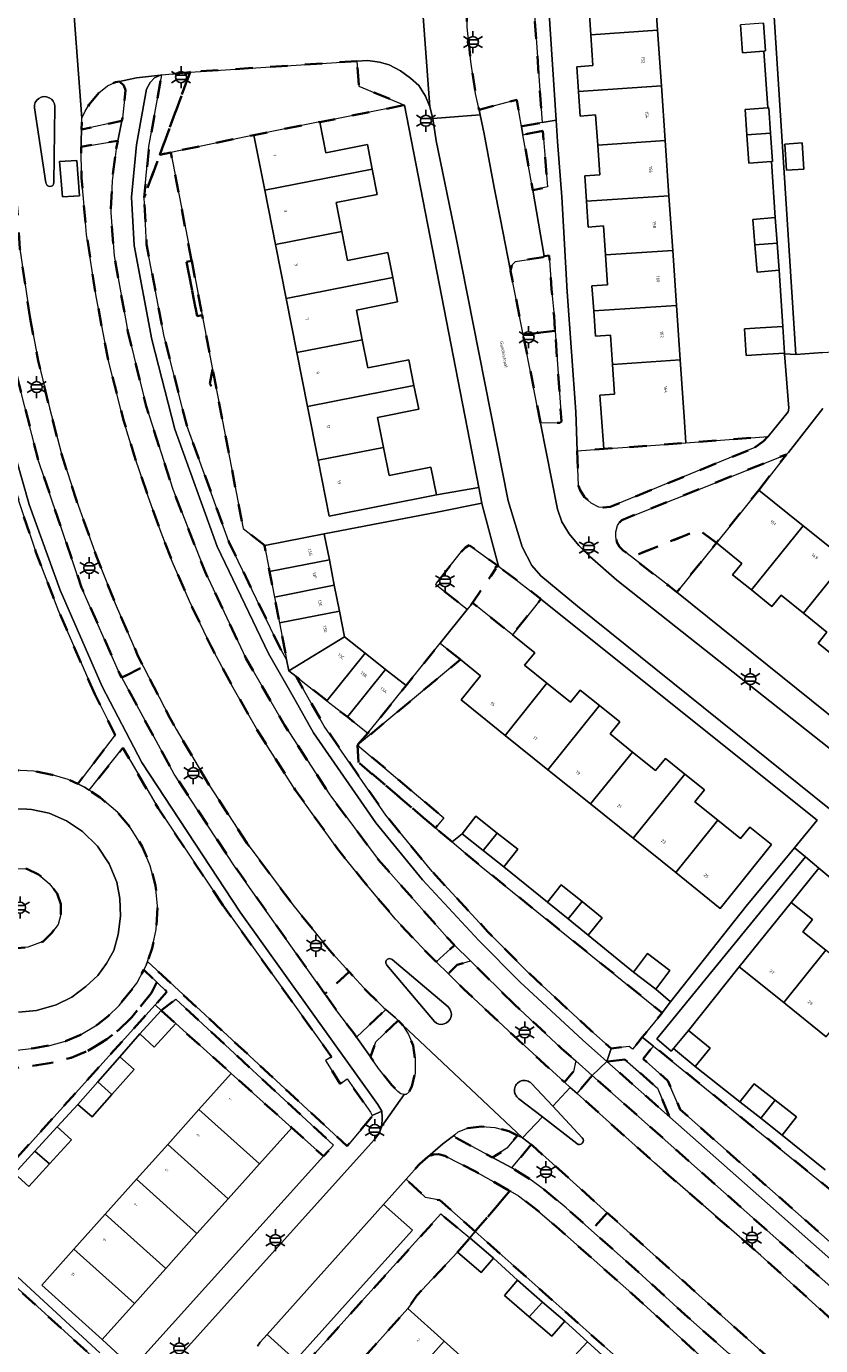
# Model space of a CAD drawing. Extents: x 105780 to 185197, y 477999 to 525027.
# Tile 116 of 256: x 106774 to 106866, y 479594 to 479746. Entities that reach past the tile are written whole.
import ezdxf
from ezdxf.enums import TextEntityAlignment as Align

# ---------------------------------------------------------------- set-up
doc = ezdxf.new("R2010")
doc.units = 0
doc.linetypes.add('XX-HIDDEN', pattern=[4, 2, -2])
for name, color, linetype, lineweight in [('B-GV-GR-MATERIAALGRENS-G', 252, 'XX-HIDDEN', 35), ('B-RO-IE-MEUBILAIR_WEGMEUBILAIR-S', 252, 'Continuous', 25), ('B-XX-KG-KADASTRAAL_BEBOUWING-G', 252, 'Continuous', 20), ('B1-WE-OG-BEBOUWING-T18', 7, 'Continuous', 18), ('B1-WE-OG-TERREIN_ERF-GV', 252, 'Continuous', 18), ('B1-WE-OG-TOPOGRAFIE-T18', 10, 'Continuous', 18), ('B1-WE-VH-VERHARDING_ASFALT-GV', 252, 'Continuous', 18), ('B1-WE-VH-VERHARDING_BEDRIJFSVLOERPLAAT-GV', 252, 'Continuous', 18), ('B1-WE-VH-VERHARDING_BETONSTRAATSTEEN-GV', 252, 'Continuous', 18), ('B1-WE-VH-VERHARDING_TEGEL-GV', 252, 'Continuous', 18)]:
    doc.layers.add(name, color=color, linetype=linetype, lineweight=lineweight)
doc.styles.add('NLCS-ISO', font='NLCS-ISO.ttf')
doc.styles.add('NLCS-ISO-M200-T18', font='NLCS-ISO.ttf', dxfattribs={"height": 0.36})

# ---------------------------------------------------------------- blocks, each defined once
blk = doc.blocks.new('B-SIE-WEG_LICHTMAST-SO')
at = {"ltscale": 0.1}
for p, q in [((-1.1, 0.63), (-2.19, 1.27)), ((0, 1.27), (0, 2.53)), ((1.1, 0.63), (2.19, 1.27)), ((-1.1, -0.63), (-2.19, -1.27)), ((0, -1.27), (0, -2.53)), ((1.1, -0.63), (2.19, -1.27))]:
    blk.add_line(p, q, dxfattribs=at)
at = {"flags": 128}
for points in [[(-1.16, 0.5), (1.16, 0.5)], [(-1.16, -0.5), (1.16, -0.5)]]:
    blk.add_lwpolyline(points, dxfattribs=at)
at = {"ltscale": 0.1}
blk.add_circle((0, 0), 1.27, dxfattribs=at)
at = {"style": 'NLCS-ISO'}
blk.add_attdef('TYPE', text='', height=1.8, dxfattribs=at).set_placement((0, 2.53), align=Align.BOTTOM_CENTER)

msp = doc.modelspace()

# ---------------------------------------------------------------- linework, layer by layer
at = {"layer": 'B-GV-GR-MATERIAALGRENS-G', "flags": 128}
for points in [[(106824.979, 479752.291), (106824.942, 479749.638), (106825.039, 479745.616), (106825.456, 479741.661), (106826.009, 479738.003), (106826.407, 479736.113), (106830.755, 479737.289), (106831.295, 479734.213), (106833.685, 479734.647), (106833.43, 479737.79), (106832.412, 479752.639)], [(106812.35, 479741.718), (106793.16, 479740.47), (106789.663, 479730.961), (106790.923, 479731.224), (106800.484, 479733.222), (106808.074, 479734.724), (106808.08, 479734.693), (106817.847, 479736.668), (106812.59, 479738.829)], [(106793.16, 479740.47), (106789.885, 479740.136), (106788.418, 479731.913), (106787.854, 479726.04), (106789.663, 479730.961)], [(106785.72, 479738.38), (106785.52, 479738.9), (106785.021, 479739.387), (106784.56, 479739.32), (106783.65, 479738.88), (106782.66, 479738.06), (106781.52, 479736.73), (106781.06, 479735.98), (106780.69, 479735.18), (106780.646, 479733.848), (106785.309, 479734.861), (106785.38, 479735.2)], [(106833.762, 479733.697), (106831.462, 479733.26), (106832.584, 479726.87), (106834.285, 479727.248)], [(106784.63, 479731.62), (106784.829, 479732.568), (106780.609, 479731.878), (106780.66, 479728.29), (106780.869, 479725.905), (106781.23, 479721.8), (106782.32, 479714.66), (106783.78, 479707.1), (106785.5, 479700.43), (106786.71, 479696.42), (106788.27, 479691.77), (106789.47, 479688.43), (106791.08, 479684.19), (106793.08, 479679.61), (106795.52, 479674.47), (106798.12, 479669.64), (106801.1, 479664.41), (106805.24, 479657.92), (106810.14, 479651.1), (106812.97, 479647.59), (106816.78, 479643.05), (106820.4, 479639.19), (106821.48, 479638.128), (106823.601, 479640.064), (106822.75, 479640.91), (106814.81, 479649.91), (106809.22, 479657.35), (106804.03, 479665.35), (106799.57, 479673.07), (106794.88, 479682.98), (106791.15, 479692.51), (106788.09, 479702.03), (106786, 479710.58), (106784.42, 479719.31), (106784.02, 479724.29), (106784.101, 479726.133), (106784.18, 479727.95)], [(106801.737, 479685.996), (106799.273, 479687.971), (106796.315, 479703.293), (106795.436, 479704.614), (106795.744, 479706.253), (106794.54, 479712.489), (106793.951, 479712.373), (106792.752, 479718.64), (106793.332, 479718.747), (106790.923, 479731.224), (106789.663, 479730.961), (106787.854, 479726.04), (106788.143, 479720.685), (106790.156, 479710.035), (106792.767, 479699.828), (106797.618, 479686.453), (106803.475, 479674.263), (106804.259, 479672.886), (106803.442, 479677.114), (106802.869, 479680.08), (106802.304, 479683.005), (106801.726, 479685.994)], [(106774.73, 479712.11), (106773.56, 479720.12), (106773.223, 479725.286), (106770.111, 479724.866), (106770.53, 479720.59), (106772.55, 479708.17), (106775.7, 479695.74), (106780.66, 479681.18), (106785.07, 479671.22), (106785.288, 479670.819), (106787.798, 479672.068), (106787.15, 479673.34), (106784.53, 479679.35), (106782.39, 479684.76), (106780.07, 479691.18), (106778.34, 479696.56), (106776.96, 479701.85), (106775.68, 479707.27)], [(106793.332, 479718.747), (106792.752, 479718.64), (106793.951, 479712.373), (106794.54, 479712.489)], [(106833.914, 479719.292), (106833.794, 479719.19), (106830.607, 479718.692), (106830.205, 479718.307), (106830.033, 479717.622), (106831.485, 479710.269), (106835.16, 479710.711), (106835.039, 479712.41), (106834.766, 479715.483), (106834.492, 479719.359)], [(106835.16, 479710.711), (106831.485, 479710.269), (106833.499, 479700.071), (106835.703, 479700.125), (106835.905, 479700.267)], [(106795.744, 479706.253), (106795.436, 479704.614), (106796.315, 479703.293)], [(106858.14, 479697.268), (106859.15, 479698.009), (106859.67, 479698.552), (106850.223, 479697.819), (106846.738, 479697.548), (106840.755, 479697.137), (106837.722, 479696.888), (106837.847, 479692.886), (106838.047, 479692.36), (106838.543, 479691.584), (106839.328, 479690.9), (106840.193, 479690.44), (106840.725, 479690.367), (106841.51, 479690.452)], [(106858.611, 479692.386), (106861.787, 479696.492), (106842.843, 479688.942), (106842.559, 479688.645), (106842.362, 479688.299), (106842.172, 479687.576), (106842.168, 479687.011), (106842.284, 479686.398), (106842.569, 479685.857), (106842.989, 479685.456), (106843.964, 479684.698), (106851.721, 479687.798), (106853.725, 479686.314)], [(106853.725, 479686.314), (106851.721, 479687.798), (106843.964, 479684.698), (106848.21, 479681.397), (106849.157, 479680.637)], [(106828.35, 479683.35), (106828.28, 479683.52), (106828.66, 479683.62), (106825.26, 479686.06), (106824.85, 479685.8), (106824.4, 479685.33), (106821.53, 479681.67), (106821.45, 479681.49), (106825.054, 479678.669), (106825.663, 479679.427)], [(106828.66, 479683.62), (106828.28, 479683.52), (106828.35, 479683.35), (106825.663, 479679.427), (106830.245, 479675.746), (106833.538, 479679.851), (106833.39, 479679.97)], [(106824.258, 479672.885), (106821.918, 479674.765), (106818.004, 479669.892), (106813.62, 479664.435), (106812.428, 479663.057), (106818.526, 479668.124)], [(106799.72, 479651.72), (106795.35, 479658.44), (106791.563, 479664.882), (106790.8, 479666.18), (106787.798, 479672.068), (106785.288, 479670.819), (106789.24, 479663.54), (106791.32, 479659.71), (106796.05, 479652.511), (106798.41, 479648.92), (106808.676, 479634.434), (106811.468, 479636.973), (106809.19, 479639.48), (106804.98, 479644.7)], [(106823.311, 479651.92), (106821.4, 479653.532), (106812.517, 479661.087), (106812.428, 479663.057), (106813.62, 479664.435), (106811.263, 479666.29), (106808.905, 479668.146), (106805.372, 479670.928), (106808.599, 479665.252), (106815.689, 479654.984), (106821.011, 479648.504), (106827.436, 479641.584), (106832.098, 479636.883), (106839.293, 479630.215), (106841.605, 479628.173), (106843.68, 479628.407), (106844.067, 479628.066), (106844.676, 479628.814), (106845.203, 479629.461), (106847.49, 479632.27), (106826.665, 479649.091)], [(106796.91, 479644.66), (106789.46, 479655.8), (106785.41, 479662.73), (106781.521, 479657.871), (106782.79, 479657.03), (106784.83, 479655.29), (106786.37, 479653.43), (106787.64, 479651.39), (106788.57, 479649.18), (106789.18, 479646.86), (106789.41, 479644.56), (106789.25, 479641.83), (106788.77, 479639.69), (106788.233, 479638.157), (106811.22, 479616.94), (106814, 479620.21), (106814.11, 479620.46), (106813.9, 479620.85), (106811.22, 479624.66), (106810.44, 479624.11), (106808.75, 479626.78), (106809.43, 479627.21)], [(106812.428, 479663.057), (106812.517, 479661.087), (106821.4, 479653.532), (106822.367, 479654.679)], [(106778.29, 479644.75), (106777.85, 479645.97), (106776.92, 479647.12), (106775.71, 479648.18), (106774.34, 479648.82), (106772.74, 479648.87), (106771.77, 479648.55), (106770.45, 479647.72), (106769.59, 479646.68), (106768.99, 479645.47), (106768.81, 479643.98), (106769.2, 479642.39), (106770.02, 479641.08), (106771.32, 479640.1), (106772.74, 479639.65), (106774.49, 479639.82), (106776.23, 479640.46), (106777.2, 479641.43), (106777.96, 479642.42), (106778.28, 479643.56)], [(106830.46, 479633.25), (106825.416, 479638.261), (106823.903, 479637.769), (106822.884, 479636.747), (106824.62, 479635.04), (106830.32, 479629.68), (106836.26, 479624.278), (106837.292, 479625.528), (106837.537, 479626.739), (106835.91, 479628.18)], [(106781.377, 479627.912), (106783.573, 479629.227), (106785.034, 479630.366), (106786.455, 479631.776), (106788.717, 479634.565), (106789.334, 479635.78), (106787.821, 479637.219), (106787.03, 479635.66), (106784.97, 479633.12), (106783.71, 479631.87), (106782.44, 479630.88), (106780.47, 479629.7), (106778.81, 479629), (106777.01, 479628.52), (106775.21, 479628.21), (106773.21, 479627.96), (106771.15, 479628.13), (106769.16, 479628.56), (106767.04, 479629.35), (106765.25, 479630.46), (106764.71, 479630.37), (106761.015, 479625.366), (106762.624, 479624.178), (106765.438, 479627.99), (106766.155, 479627.545), (106768.597, 479626.636), (106770.855, 479626.148), (106773.252, 479625.95), (106775.504, 479626.231), (106777.438, 479626.564), (106779.459, 479627.103)], [(106811.468, 479636.973), (106808.676, 479634.434), (106810.04, 479632.51), (106811.98, 479629.92), (106812.311, 479629.452), (106815.67, 479632.653), (106815.44, 479632.85), (106813.56, 479634.67)], [(106789.334, 479635.78), (106788.717, 479634.565), (106786.455, 479631.776), (106785.034, 479630.366), (106783.573, 479629.227), (106781.377, 479627.912), (106779.459, 479627.103), (106777.438, 479626.564), (106775.504, 479626.231), (106773.252, 479625.95), (106770.855, 479626.148), (106768.597, 479626.636), (106766.155, 479627.545), (106765.438, 479627.99), (106762.624, 479624.178), (106761.015, 479625.366), (106759.54, 479623.37), (106762.13, 479613.27), (106759.75, 479609.76), (106758.46, 479607.54), (106754.22, 479598.38), (106755.16, 479597.28), (106756.08, 479596.73), (106757.44, 479596.12), (106758.83, 479595.73), (106760.23, 479595.57), (106762, 479595.53), (106765.76, 479595.05), (106768.21, 479594.43), (106770.9, 479593.45), (106773.01, 479592.44), (106773.48, 479592.044), (106779.735, 479586.774), (106781.181, 479586.866), (106784.44, 479590.39), (106765.81, 479607.38), (106767.223, 479608.944), (106789.127, 479633.192), (106790.48, 479634.69)], [(106789.83, 479632.548), (106791.501, 479631.018), (106797.889, 479625.295), (106804.854, 479619.053), (106808.502, 479615.765), (106809.66, 479617.05), (106791.5, 479633.84)], [(106817.114, 479631.364), (106814.537, 479628.94), (106813.917, 479627.184), (106814.84, 479625.88), (106816.37, 479623.96), (106817.06, 479623.21), (106817.42, 479622.95), (106817.773, 479622.867), (106818.03, 479622.89), (106818.35, 479623.17), (106818.66, 479623.78), (106819.04, 479625.29), (106819.04, 479626.92), (106818.81, 479628.51), (106818.3, 479629.77), (106817.58, 479630.88)], [(106846.18, 479628.07), (106846.03, 479627.885), (106845.294, 479626.981), (106848.156, 479624.453), (106849.565, 479621.139), (106873.458, 479600.028), (106880.007, 479594.502), (106890.466, 479586.533), (106892.927, 479584.743), (106899.12, 479583.555), (106900.32, 479585.06), (106870.72, 479608.78), (106846.49, 479628.44)], [(106843.203, 479626.894), (106841.127, 479626.659), (106848.359, 479620.27), (106846.95, 479623.583)], [(106839.422, 479625.07), (106837.685, 479623.002), (106846.6, 479615.02), (106855.459, 479607.304), (106858.85, 479604.35), (106872.33, 479592.13), (106890.17, 479576.21), (106923.14, 479546.63), (106926.492, 479543.386), (106927.199, 479544.199), (106924.38, 479546.73), (106924.77, 479547.27), (106924.59, 479547.68), (106924.22, 479548.06), (106922.16, 479549.86), (106917.91, 479553.13), (106916.31, 479554.44), (106908.71, 479561.13), (106907.586, 479562.09), (106901.65, 479567.16), (106894.03, 479573.76), (106888.67, 479578.62), (106873.52, 479591.98), (106868.1, 479597.23), (106872.12, 479594.6), (106880.076, 479589.971), (106872.57, 479595.72), (106857.248, 479609.287)], [(106830.847, 479618.166), (106830.362, 479618.404), (106829.84, 479618.66), (106828.23, 479619.06), (106826.72, 479619.19), (106825.09, 479618.99), (106823.99, 479618.58), (106823.613, 479618.224), (106823.57, 479618.06), (106823.76, 479617.9), (106827.97, 479615.62), (106829.619, 479616.697)], [(106832.51, 479617.03), (106832.414, 479617.116), (106830.182, 479614.421), (106830.48, 479614.26), (106832.26, 479613.14), (106834, 479611.86), (106836.44, 479609.82), (106839.351, 479607.248), (106841.157, 479609.27)], [(106820.51, 479615.69), (106819.59, 479614.89), (106818.022, 479613.138), (106820.26, 479611.03), (106821.9, 479610.71), (106825.961, 479607.103), (106829.939, 479611.784), (106825.91, 479614.07), (106822.49, 479615.8), (106821.76, 479616), (106821.16, 479615.96)], [(106829.939, 479611.784), (106825.961, 479607.103), (106845.641, 479589.619), (106845.86, 479585.57), (106875.41, 479559), (106876.2, 479553.06), (106890.354, 479540.144), (106892.89, 479537.83), (106892.991, 479534.007), (106897.608, 479539.434), (106894.19, 479547.88), (106893.25, 479550.01), (106892.14, 479552.12), (106890.22, 479555.45), (106887.87, 479558.7), (106885.56, 479561.46), (106883.95, 479563.25), (106880.97, 479566.38), (106879.55, 479567.78), (106868.89, 479577.46), (106857.73, 479587.46), (106856.99, 479588.134), (106844.01, 479599.965), (106835.29, 479607.7), (106832.92, 479609.74), (106830.95, 479611.21)], [(106841.157, 479609.27), (106839.351, 479607.248), (106844.303, 479602.874), (106850.09, 479597.58), (106858.31, 479590.29), (106869.8, 479579.76), (106881.16, 479569.62), (106882.32, 479568.45), (106886.45, 479564.04), (106888.8, 479561.27), (106890.02, 479559.73), (106891.37, 479557.87), (106892.6, 479556.06), (106893.45, 479554.68), (106895.06, 479551.71), (106896.36, 479548.84), (106899.44, 479541.44), (106904.7, 479529.09), (106905.217, 479528.077), (106909.6, 479532.62), (106906.11, 479536.36), (106904.82, 479538.12), (106903.47, 479539.79), (106902.44, 479541.5), (106895.55, 479553.75), (106893.47, 479556.85), (106892.71, 479557.91), (106888.55, 479562.84), (106885.95, 479565.82), (106881.05, 479571.29), (106874.1, 479578.79), (106876.48, 479576.78), (106883.35, 479570.64), (106896.98, 479557.31), (106903.28, 479551.46), (106907.92, 479546.88), (106912.65, 479541.69), (106914.42, 479539.51), (106915.18, 479538.68), (106915.95, 479538.05), (106916.15, 479537.98), (106916.48, 479538.08), (106916.73, 479538.24), (106917.07, 479538.65), (106917.49, 479539.11), (106920.46, 479536.45), (106921.246, 479537.354), (106897.55, 479558.65), (106887.59, 479567.67), (106876.18, 479577.84)], [(106823.935, 479604.724), (106825.344, 479606.378), (106822.01, 479609.13), (106812.896, 479599.051), (106806.8, 479592.31), (106806.73, 479590.89), (106809.39, 479588.45), (106812.094, 479591.441), (106818.218, 479598.268), (106819.256, 479599.76)]]:
    msp.add_lwpolyline(points, close=True, dxfattribs=at)
for points in [[(106782.18, 479668.9), (106778.01, 479678.47), (106775.41, 479685.25), (106772.89, 479692.69), (106769.703, 479688.913), (106770.63, 479687.11), (106770.91, 479686.23), (106769.61, 479685.68), (106770.3, 479684), (106771.76, 479684.31), (106772.3, 479682.31), (106772.62, 479679.52), (106770.65, 479679.45), (106770.49, 479677.78), (106771.91, 479677.39), (106771.38, 479675.35), (106770.9, 479673.95), (106770.43, 479673), (106769, 479673.53), (106768.49, 479672.19), (106769.67, 479671.37), (106768.72, 479670.27), (106767.4, 479668.98), (106765.83, 479667.64), (106764.49, 479669.3)], [(106770.03, 479657.64), (106769.49, 479659.49), (106769.66, 479659.69), (106770.94, 479659.97), (106772.83, 479660.16), (106775.18, 479660.05), (106777.26, 479659.65), (106779.13, 479659.11), (106780.219, 479658.589), (106784.54, 479664.22), (106782.18, 479668.9)]]:
    msp.add_lwpolyline(points, dxfattribs=at)
at = {"layer": 'B-XX-KG-KADASTRAAL_BEBOUWING-G', "flags": 128}
for points in [[(106846.534, 479751.521), (106836.9, 479750.859), (106837.093, 479748.046), (106839.032, 479748.179), (106839.268, 479744.736), (106846.964, 479745.27)], [(106859.162, 479746.071), (106856.494, 479745.887), (106856.73, 479742.693), (106859.2, 479742.876), (106859.396, 479742.89)], [(106846.964, 479745.27), (106839.268, 479744.736), (106839.511, 479741.206), (106837.67, 479741.079), (106837.865, 479738.242), (106847.401, 479738.897)], [(106847.401, 479738.897), (106837.865, 479738.242), (106838.06, 479735.408), (106839.832, 479735.53), (106840.071, 479732.05), (106847.835, 479732.584)], [(106859.652, 479736.34), (106857.025, 479736.155), (106857.232, 479733.23), (106859.962, 479733.418), (106859.755, 479736.347)], [(106800.484, 479733.222), (106801.74, 479726.875), (106814.124, 479729.288), (106813.563, 479732.121), (106808.776, 479731.174), (106808.08, 479734.693), (106808.074, 479734.724)], [(106847.835, 479732.584), (106840.071, 479732.05), (106840.305, 479728.64), (106838.569, 479728.521), (106838.768, 479725.624), (106848.272, 479726.224)], [(106859.962, 479733.418), (106857.232, 479733.23), (106857.461, 479729.98), (106860.079, 479730.165), (106860.191, 479730.173)], [(106814.124, 479729.288), (106801.74, 479726.875), (106802.979, 479720.613), (106810.621, 479722.126), (106809.964, 479725.448), (106814.698, 479726.385)], [(106848.272, 479726.224), (106838.768, 479725.624), (106838.973, 479722.64), (106840.745, 479722.761), (106840.974, 479719.428), (106848.702, 479719.959)], [(106860.508, 479723.732), (106857.911, 479723.515), (106858.154, 479720.608), (106860.719, 479720.785)], [(106810.621, 479722.126), (106802.979, 479720.613), (106804.207, 479714.407), (106816.482, 479716.836), (106815.913, 479719.71), (106811.281, 479718.793)], [(106848.702, 479719.959), (106840.974, 479719.428), (106841.21, 479715.998), (106839.411, 479715.875), (106839.609, 479712.998), (106849.137, 479713.63)], [(106860.719, 479720.785), (106858.154, 479720.608), (106858.418, 479717.452), (106860.942, 479717.663)], [(106816.482, 479716.836), (106804.207, 479714.407), (106805.435, 479708.199), (106812.967, 479709.672), (106812.289, 479713.096), (106817.036, 479714.035)], [(106849.137, 479713.63), (106839.609, 479712.998), (106839.809, 479710.077), (106841.539, 479710.196), (106841.77, 479706.823), (106849.569, 479707.349)], [(106861.39, 479711.184), (106858.763, 479711.029), (106856.966, 479710.923), (106857.146, 479707.875), (106858.943, 479707.981), (106861.57, 479708.136)], [(106812.967, 479709.672), (106805.435, 479708.199), (106806.659, 479702.014), (106818.921, 479704.427), (106818.337, 479707.379), (106813.606, 479706.443)], [(106849.569, 479707.349), (106841.77, 479706.823), (106842.005, 479703.412), (106840.332, 479703.297), (106840.755, 479697.137), (106846.738, 479697.548), (106850.223, 479697.819), (106850.017, 479700.822)], [(106818.921, 479704.427), (106806.659, 479702.014), (106807.88, 479695.844), (106815.407, 479697.3), (106814.725, 479700.744), (106819.464, 479701.682)], [(106815.407, 479697.3), (106807.88, 479695.844), (106809.158, 479689.388), (106821.497, 479691.829), (106820.869, 479695.003), (106816.05, 479694.049)], [(106863.708, 479688.284), (106858.611, 479692.386), (106853.725, 479686.314), (106856.661, 479683.952), (106855.602, 479682.636), (106857.763, 479680.897)], [(106868.65, 479684.307), (106863.708, 479688.284), (106857.763, 479680.897), (106860.129, 479678.993), (106861.179, 479680.298), (106863.755, 479678.225)], [(106808.595, 479687.34), (106801.737, 479685.996), (106801.726, 479685.994), (106802.304, 479683.005), (106809.178, 479684.366), (106808.599, 479687.317)], [(106873.592, 479680.331), (106875.387, 479682.561), (106870.445, 479686.538), (106868.65, 479684.307), (106863.755, 479678.225), (106866.45, 479676.056), (106865.428, 479674.786), (106867.675, 479672.978)], [(106809.178, 479684.366), (106802.304, 479683.005), (106802.869, 479680.08), (106809.751, 479681.441)], [(106809.751, 479681.441), (106802.869, 479680.08), (106803.442, 479677.114), (106810.331, 479678.478)], [(106831.654, 479672.231), (106832.818, 479673.679), (106830.245, 479675.746), (106825.663, 479679.427), (106825.054, 479678.669), (106821.918, 479674.765), (106824.258, 479672.885), (106826.571, 479671.027), (106824.342, 479668.253), (106829.419, 479664.174), (106834.23, 479670.162)], [(106810.912, 479675.515), (106810.331, 479678.478), (106803.442, 479677.114), (106804.259, 479672.886), (106804.505, 479671.61)], [(106813.303, 479673.62), (106810.912, 479675.515), (106804.505, 479671.61), (106805.372, 479670.928), (106808.905, 479668.146)], [(106815.653, 479671.756), (106813.303, 479673.62), (106808.905, 479668.146), (106811.263, 479666.29)], [(106818.004, 479669.892), (106815.653, 479671.756), (106811.263, 479666.29), (106813.62, 479664.435)], [(106840.274, 479667.606), (106838.051, 479669.392), (106836.928, 479667.994), (106834.23, 479670.162), (106829.419, 479664.174), (106834.34, 479660.221)], [(106844.078, 479662.253), (106841.485, 479664.337), (106842.606, 479665.732), (106840.274, 479667.606), (106834.34, 479660.221), (106839.242, 479656.283)], [(106850.084, 479659.732), (106847.859, 479661.52), (106846.734, 479660.12), (106844.078, 479662.253), (106839.242, 479656.283), (106844.144, 479652.344)], [(106853.888, 479654.421), (106851.246, 479656.544), (106852.347, 479657.914), (106850.084, 479659.732), (106844.144, 479652.344), (106849.069, 479648.388)], [(106828.513, 479652.944), (106826.058, 479654.877), (106824.451, 479652.836), (106826.884, 479650.92)], [(106853.888, 479654.421), (106849.069, 479648.388), (106854.181, 479644.281), (106860.082, 479651.625), (106857.582, 479653.634), (106856.517, 479652.309)], [(106828.513, 479652.944), (106826.884, 479650.92), (106829.252, 479649.056), (106830.859, 479651.097)], [(106838.286, 479645.058), (106835.879, 479646.996), (106834.271, 479644.998), (106836.679, 479643.06)], [(106838.286, 479645.058), (106836.679, 479643.06), (106838.984, 479641.205), (106840.592, 479643.202)], [(106866.318, 479639.466), (106863.677, 479641.584), (106864.8, 479642.983), (106862.322, 479644.971), (106856.36, 479637.539), (106861.475, 479633.436)], [(106844.172, 479636.93), (106846.753, 479634.996), (106848.363, 479637.144), (106845.783, 479639.079)], [(106872.296, 479636.919), (106870.052, 479638.719), (106868.954, 479637.351), (106866.551, 479639.279), (106866.318, 479639.466), (106861.475, 479633.436), (106861.712, 479633.246), (106866.357, 479629.52)], [(106789.83, 479632.548), (106787.357, 479629.848), (106789.028, 479628.318), (106791.501, 479631.018)], [(106850.517, 479630.245), (106848.795, 479628.151), (106851.28, 479626.107), (106853.002, 479628.201)], [(106785.066, 479627.194), (106782.541, 479624.329), (106784.16, 479622.878), (106786.697, 479625.757)], [(106794.164, 479621.139), (106801.128, 479614.896), (106804.854, 479619.053), (106797.889, 479625.295)], [(106784.16, 479622.878), (106782.541, 479624.329), (106780.244, 479621.723), (106781.874, 479620.285)], [(106860.489, 479622.21), (106858.075, 479624.098), (106856.443, 479622.01), (106858.83, 479620.143)], [(106860.489, 479622.21), (106858.83, 479620.143), (106861.305, 479618.207), (106862.938, 479620.294)], [(106794.164, 479621.139), (106790.572, 479617.131), (106797.536, 479610.889), (106801.128, 479614.896)], [(106777.832, 479619.151), (106775.296, 479616.372), (106776.958, 479614.881), (106779.481, 479617.646)], [(106790.572, 479617.131), (106786.98, 479613.124), (106793.944, 479606.881), (106797.536, 479610.889)], [(106776.958, 479614.881), (106775.296, 479616.372), (106772.934, 479613.784), (106774.584, 479612.279)], [(106786.98, 479613.124), (106783.388, 479609.117), (106790.352, 479602.874), (106793.944, 479606.881)], [(106783.388, 479609.117), (106779.78, 479605.091), (106786.744, 479598.849), (106790.352, 479602.874)], [(106825.344, 479606.378), (106823.935, 479604.724), (106826.655, 479602.406), (106828.064, 479604.06)], [(106779.78, 479605.091), (106776.07, 479600.953), (106783.034, 479594.71), (106786.744, 479598.849)], [(106830.819, 479601.501), (106829.322, 479599.765), (106832.187, 479597.296), (106833.718, 479599.003)], [(106833.718, 479599.003), (106832.187, 479597.296), (106834.781, 479595.06), (106836.278, 479596.797)], [(106822.405, 479594.513), (106818.218, 479598.268), (106812.094, 479591.441), (106816.281, 479587.686)], [(106826.442, 479590.891), (106822.405, 479594.513), (106816.281, 479587.686), (106820.318, 479584.064)], [(106838.879, 479594.438), (106837.362, 479592.759), (106840.306, 479590.101), (106841.816, 479591.785)]]:
    msp.add_lwpolyline(points, close=True, dxfattribs=at)
at = {"layer": 'B1-WE-OG-TERREIN_ERF-GV', "flags": 128}
for points in [[(106868.984, 479753.015), (106868.556, 479759.333), (106868.126, 479765.665), (106867.696, 479772.005), (106867.253, 479778.541), (106858.156, 479778.001), (106859.709, 479756.995), (106862.882, 479707.997), (106865.99, 479708.202), (106870.524, 479708.516), (106872.007, 479708.436), (106871.563, 479714.982), (106871.133, 479721.318), (106870.704, 479727.656), (106870.273, 479734.004), (106869.841, 479740.363), (106869.415, 479746.662)], [(106817.847, 479736.668), (106808.08, 479734.693), (106808.776, 479731.174), (106813.563, 479732.121), (106814.124, 479729.288), (106814.698, 479726.385), (106809.964, 479725.448), (106810.621, 479722.126), (106811.281, 479718.793), (106815.913, 479719.71), (106816.482, 479716.836), (106817.036, 479714.035), (106812.289, 479713.096), (106812.967, 479709.672), (106813.606, 479706.443), (106818.337, 479707.379), (106818.921, 479704.427), (106819.464, 479701.682), (106814.725, 479700.744), (106815.407, 479697.3), (106816.05, 479694.049), (106820.869, 479695.003), (106821.497, 479691.829), (106826.384, 479692.688)], [(106801.74, 479726.875), (106800.484, 479733.222), (106790.923, 479731.224), (106793.332, 479718.747), (106794.54, 479712.489), (106795.744, 479706.253), (106796.315, 479703.293), (106799.273, 479687.971), (106801.737, 479685.996), (106808.595, 479687.34), (106821.577, 479689.863), (106826.736, 479690.875), (106826.384, 479692.688), (106821.497, 479691.829), (106809.158, 479689.388), (106807.88, 479695.844), (106806.659, 479702.014), (106805.435, 479708.199), (106804.207, 479714.407), (106802.979, 479720.613)], [(106861.617, 479732.177), (106863.613, 479732.306), (106863.807, 479729.312), (106861.811, 479729.183)], [(106861.617, 479732.177), (106861.811, 479729.183), (106863.807, 479729.312), (106863.613, 479732.306)], [(106844.144, 479652.344), (106839.242, 479656.283), (106834.34, 479660.221), (106829.419, 479664.174), (106824.342, 479668.253), (106826.571, 479671.027), (106824.258, 479672.885), (106818.526, 479668.124), (106812.428, 479663.057), (106822.367, 479654.679), (106821.4, 479653.532), (106823.311, 479651.92), (106824.451, 479652.836), (106826.058, 479654.877), (106828.513, 479652.944), (106830.859, 479651.097), (106829.252, 479649.056), (106834.271, 479644.998), (106835.879, 479646.996), (106838.286, 479645.058), (106840.592, 479643.202), (106838.984, 479641.205), (106844.172, 479636.93), (106845.783, 479639.079), (106848.363, 479637.144), (106846.753, 479634.996), (106848.429, 479633.518), (106857.14, 479644.53), (106862.705, 479651.25), (106865.33, 479654.42), (106833.538, 479679.851), (106830.245, 479675.746), (106832.818, 479673.679), (106831.654, 479672.231), (106834.23, 479670.162), (106836.928, 479667.994), (106838.051, 479669.392), (106840.274, 479667.606), (106842.606, 479665.732), (106841.485, 479664.337), (106844.078, 479662.253), (106846.734, 479660.12), (106847.859, 479661.52), (106850.084, 479659.732), (106852.347, 479657.914), (106851.246, 479656.544), (106853.888, 479654.421), (106856.517, 479652.309), (106857.582, 479653.634), (106860.082, 479651.625), (106854.181, 479644.281), (106849.069, 479648.388)], [(106846.753, 479634.996), (106844.172, 479636.93), (106838.984, 479641.205), (106836.679, 479643.06), (106834.271, 479644.998), (106829.252, 479649.056), (106826.884, 479650.92), (106824.451, 479652.836), (106823.311, 479651.92), (106826.665, 479649.091), (106847.49, 479632.27), (106848.429, 479633.518)], [(106862.322, 479644.971), (106865.534, 479648.902), (106863.97, 479650.2), (106846.88, 479629.29), (106848.535, 479627.843), (106848.795, 479628.151), (106850.517, 479630.245), (106856.36, 479637.539)], [(106808.502, 479615.765), (106804.854, 479619.053), (106801.128, 479614.896), (106797.536, 479610.889), (106793.944, 479606.881), (106790.352, 479602.874), (106786.744, 479598.849), (106783.034, 479594.71), (106786.566, 479591.424)]]:
    msp.add_lwpolyline(points, close=True, dxfattribs=at)
for points in [[(106846.534, 479751.521), (106846.964, 479745.27), (106847.401, 479738.897), (106847.835, 479732.584), (106848.272, 479726.224), (106848.702, 479719.959), (106849.137, 479713.63), (106849.569, 479707.349), (106850.017, 479700.822), (106850.223, 479697.819), (106859.67, 479698.552), (106861.984, 479701.393), (106862.06, 479701.822), (106861.575, 479708.07), (106861.57, 479708.136), (106858.943, 479707.981), (106857.146, 479707.875), (106856.966, 479710.923), (106858.763, 479711.029), (106861.39, 479711.184), (106860.942, 479717.663), (106858.418, 479717.452), (106858.154, 479720.608), (106857.911, 479723.515), (106860.508, 479723.732), (106860.079, 479730.165), (106857.461, 479729.98), (106857.232, 479733.23), (106857.025, 479736.155), (106859.652, 479736.34), (106859.2, 479742.876), (106856.73, 479742.693), (106856.494, 479745.887)], [(106834.442, 479747.752), (106835.287, 479734.938), (106835.45, 479732.46), (106835.934, 479726.114), (106836.551, 479715.18), (106837.54, 479701.381), (106837.722, 479696.888), (106840.755, 479697.137), (106840.332, 479703.297), (106842.005, 479703.412), (106841.77, 479706.823), (106841.539, 479710.196), (106839.809, 479710.077), (106839.609, 479712.998), (106839.411, 479715.875), (106841.21, 479715.998), (106840.974, 479719.428), (106840.745, 479722.761), (106838.973, 479722.64), (106838.768, 479725.624), (106838.569, 479728.521), (106840.305, 479728.64), (106840.071, 479732.05), (106839.832, 479735.53), (106838.06, 479735.408), (106837.865, 479738.242), (106837.67, 479741.079), (106839.511, 479741.206), (106839.268, 479744.736), (106839.032, 479748.179)], [(106865.979, 479701.753), (106862.036, 479696.723), (106861.787, 479696.492), (106858.611, 479692.386), (106863.708, 479688.284), (106868.65, 479684.307)], [(106867.675, 479672.978), (106865.428, 479674.786), (106866.45, 479676.056), (106863.755, 479678.225), (106861.179, 479680.298), (106860.129, 479678.993), (106857.763, 479680.897), (106855.602, 479682.636), (106856.661, 479683.952), (106853.725, 479686.314), (106849.157, 479680.637), (106881.941, 479654.311)], [(106880.807, 479636.227), (106865.534, 479648.902), (106862.322, 479644.971), (106864.8, 479642.983), (106863.677, 479641.584), (106866.318, 479639.466)], [(106866.357, 479629.52), (106861.712, 479633.246), (106861.475, 479633.436), (106856.36, 479637.539), (106850.517, 479630.245), (106853.002, 479628.201), (106851.28, 479626.107), (106856.443, 479622.01), (106858.075, 479624.098), (106860.489, 479622.21), (106862.938, 479620.294), (106861.305, 479618.207), (106866.253, 479614.2)], [(106786.566, 479591.424), (106783.034, 479594.71), (106776.07, 479600.953), (106779.78, 479605.091), (106783.388, 479609.117), (106786.98, 479613.124), (106790.572, 479617.131), (106794.164, 479621.139), (106797.889, 479625.295), (106791.501, 479631.018), (106789.028, 479628.318), (106787.357, 479629.848), (106785.066, 479627.194), (106786.697, 479625.757), (106784.16, 479622.878), (106781.874, 479620.285), (106780.244, 479621.723), (106777.832, 479619.151), (106779.481, 479617.646), (106776.958, 479614.881), (106774.584, 479612.279), (106772.934, 479613.784)], [(106767.283, 479607.364), (106782.76, 479593.15)], [(106837.362, 479592.759), (106838.879, 479594.438), (106836.278, 479596.797), (106834.781, 479595.06), (106832.187, 479597.296), (106829.322, 479599.765), (106830.819, 479601.501), (106828.064, 479604.06), (106826.655, 479602.406), (106823.935, 479604.724), (106819.256, 479599.76), (106818.218, 479598.268), (106822.405, 479594.513), (106826.442, 479590.891)]]:
    msp.add_lwpolyline(points, dxfattribs=at)
at = {"layer": 'B1-WE-VH-VERHARDING_ASFALT-GV', "flags": 128}
for points in [[(106781.23, 479721.8), (106780.869, 479725.905), (106780.66, 479728.29), (106780.609, 479731.878), (106780.6, 479732.47), (106780.646, 479733.848), (106780.69, 479735.18), (106779.414, 479752.048), (106779.337, 479752.338), (106779.288, 479753.083), (106776.264, 479752.947), (106776.775, 479748.765)], [(106779.414, 479752.048), (106780.69, 479735.18), (106781.06, 479735.98), (106781.52, 479736.73), (106782.66, 479738.06), (106783.65, 479738.88), (106784.56, 479739.32), (106785.021, 479739.387), (106786.963, 479739.799), (106789.73, 479740.12), (106789.885, 479740.136), (106793.16, 479740.47), (106812.35, 479741.718), (106813.62, 479741.807), (106814.956, 479741.607), (106816.079, 479741.277), (106817.373, 479740.598), (106818.504, 479739.775), (106819.469, 479738.909), (106820.248, 479737.694), (106820.756, 479736.463), (106819.505, 479753.102)], [(106819.505, 479753.102), (106820.756, 479736.463), (106821.082, 479735.138), (106826.525, 479735.551), (106826.407, 479736.113), (106826.009, 479738.003), (106825.456, 479741.661), (106825.039, 479745.616), (106824.942, 479749.638)], [(106776.561, 479727.726), (106775.222, 479736.355)], [(106777.589, 479736.518), (106777.466, 479727.747)], [(106869.96, 479660.14), (106842.27, 479682.04), (106839.15, 479684.75), (106837.89, 479686.01), (106836.8, 479687.37), (106835.95, 479688.73), (106835.45, 479690.19), (106833.499, 479700.071), (106831.485, 479710.269), (106830.033, 479717.622), (106828.834, 479723.693), (106828.167, 479727.187), (106826.99, 479733.348), (106826.525, 479735.551), (106821.082, 479735.138), (106821.475, 479732.559), (106823.72, 479721.59), (106829.78, 479691.15), (106831.39, 479685.85), (106832.47, 479683.73), (106833.53, 479682.53), (106837.76, 479679.04), (106868.699, 479654.149)], [(106832.447, 479624.151), (106834.887, 479621.542), (106836.915, 479623.691), (106836.26, 479624.278), (106830.32, 479629.68), (106824.62, 479635.04), (106822.884, 479636.747), (106821.48, 479638.128), (106820.4, 479639.19), (106816.78, 479643.05), (106812.97, 479647.59), (106810.14, 479651.1), (106805.24, 479657.92), (106801.1, 479664.41), (106798.12, 479669.64), (106795.52, 479674.47), (106793.08, 479679.61), (106791.08, 479684.19), (106789.47, 479688.43), (106788.27, 479691.77), (106786.71, 479696.42), (106785.5, 479700.43), (106783.78, 479707.1), (106782.32, 479714.66), (106781.23, 479721.8)], [(106773.56, 479720.12), (106774.73, 479712.11), (106775.68, 479707.27), (106776.96, 479701.85), (106778.34, 479696.56), (106780.07, 479691.18), (106782.39, 479684.76), (106784.53, 479679.35), (106787.15, 479673.34), (106787.798, 479672.068), (106790.8, 479666.18), (106791.563, 479664.882), (106795.35, 479658.44), (106799.72, 479651.72), (106804.98, 479644.7), (106809.19, 479639.48), (106811.468, 479636.973), (106813.56, 479634.67), (106815.44, 479632.85), (106815.67, 479632.653), (106816.81, 479631.68), (106817.114, 479631.364), (106817.58, 479630.88), (106831.43, 479617.88), (106833.702, 479620.288), (106831.003, 479622.376)], [(106771.54, 479701.53), (106774.63, 479690.74), (106778.18, 479680.89), (106783.04, 479669.78), (106787.58, 479661.05), (106798.93, 479643.83), (106814.76, 479621.71), (106815.21, 479620.95), (106815.26, 479620.24), (106815.21, 479619.23), (106817.773, 479622.867), (106817.42, 479622.95), (106817.06, 479623.21), (106816.37, 479623.96), (106814.84, 479625.88), (106813.917, 479627.184), (106812.311, 479629.452), (106811.98, 479629.92), (106810.04, 479632.51), (106808.676, 479634.434), (106798.41, 479648.92), (106796.05, 479652.511), (106791.32, 479659.71), (106789.24, 479663.54), (106785.288, 479670.819), (106785.07, 479671.22), (106780.66, 479681.18), (106775.7, 479695.74), (106772.55, 479708.17)], [(106773.4, 479632.34), (106775.48, 479632.52), (106777.74, 479633.18), (106779.55, 479634.08), (106781.14, 479635.29), (106782.52, 479636.55), (106783.53, 479637.95), (106784.37, 479639.45), (106784.87, 479641.28), (106785.15, 479643.4), (106785.08, 479645.43), (106784.72, 479647.3), (106783.85, 479649.41), (106782.5, 479651.44), (106780.76, 479653.12), (106778.92, 479654.35), (106776.91, 479655.22), (106774.89, 479655.66), (106774.352, 479655.671), (106772.5, 479655.71)], [(106816.408, 479638.385), (106822.854, 479632.935)], [(106821.268, 479631.258), (106815.814, 479637.755)], [(106800.899, 479593.909), (106801.22, 479594.37), (106802.009, 479595.251), (106815.414, 479610.226), (106818.022, 479613.138), (106819.59, 479614.89), (106820.51, 479615.69), (106822.26, 479617.197), (106823.613, 479618.224), (106823.99, 479618.58), (106825.09, 479618.99), (106826.72, 479619.19), (106828.23, 479619.06), (106829.84, 479618.66), (106830.362, 479618.404), (106830.847, 479618.166), (106831.43, 479617.88), (106817.58, 479630.88), (106818.3, 479629.77), (106818.81, 479628.51), (106819.04, 479626.92), (106819.04, 479625.29), (106818.66, 479623.78), (106818.35, 479623.17), (106818.03, 479622.89), (106817.773, 479622.867), (106815.21, 479619.23), (106814.93, 479618.4), (106814.33, 479617.67), (106789.15, 479589.71)], [(106879.1, 479593.37), (106872.51, 479598.93), (106848.359, 479620.27), (106841.127, 479626.659), (106839.422, 479625.07), (106857.248, 479609.287), (106872.57, 479595.72), (106880.076, 479589.971)], [(106837.666, 479617.221), (106833.702, 479620.288), (106831.43, 479617.88), (106832.414, 479617.116), (106832.51, 479617.03), (106841.157, 479609.27), (106876.18, 479577.84), (106887.59, 479567.67), (106897.55, 479558.65), (106921.246, 479537.354), (106926.492, 479543.386), (106923.14, 479546.63), (106890.17, 479576.21), (106872.33, 479592.13), (106858.85, 479604.35), (106855.459, 479607.304), (106846.6, 479615.02), (106837.685, 479623.002)], [(106837.685, 479623.002), (106836.915, 479623.691), (106834.887, 479621.542), (106838.298, 479617.895)], [(106858.31, 479590.29), (106850.09, 479597.58), (106844.303, 479602.874), (106839.351, 479607.248), (106836.44, 479609.82), (106834, 479611.86), (106832.26, 479613.14), (106830.48, 479614.26), (106830.182, 479614.421), (106827.97, 479615.62), (106823.76, 479617.9), (106823.57, 479618.06), (106823.613, 479618.224), (106822.26, 479617.197), (106820.51, 479615.69), (106821.16, 479615.96), (106821.76, 479616), (106822.49, 479615.8), (106825.91, 479614.07), (106829.939, 479611.784), (106830.95, 479611.21), (106832.92, 479609.74), (106835.29, 479607.7), (106844.01, 479599.965), (106856.99, 479588.134)]]:
    msp.add_lwpolyline(points, dxfattribs=at)
for points in [[(106819.92, 479647.55), (106814.53, 479654.11), (106807.37, 479664.48), (106805.205, 479668.288), (106802.19, 479673.59), (106796.28, 479685.89), (106791.38, 479699.4), (106788.74, 479709.72), (106786.7, 479720.51), (106786.4, 479726.07), (106786.98, 479732.11), (106788.12, 479738.5), (106788.57, 479739.26), (106789.04, 479739.81), (106789.73, 479740.12), (106786.963, 479739.799), (106785.021, 479739.387), (106785.52, 479738.9), (106785.72, 479738.38), (106785.38, 479735.2), (106785.309, 479734.861), (106784.829, 479732.568), (106784.63, 479731.62), (106784.18, 479727.95), (106784.101, 479726.133), (106784.02, 479724.29), (106784.42, 479719.31), (106786, 479710.58), (106788.09, 479702.03), (106791.15, 479692.51), (106794.88, 479682.98), (106799.57, 479673.07), (106804.03, 479665.35), (106809.22, 479657.35), (106814.81, 479649.91), (106822.75, 479640.91), (106823.601, 479640.064), (106825.416, 479638.261), (106830.46, 479633.25), (106835.91, 479628.18), (106837.537, 479626.739), (106839.422, 479625.07), (106841.127, 479626.659), (106838.32, 479629.14), (106831.09, 479635.84), (106826.39, 479640.58)], [(106778.446, 479726.116), (106778.106, 479730.179), (106780.095, 479730.29), (106780.436, 479726.227)], [(106778.29, 479644.75), (106778.28, 479643.56), (106777.96, 479642.42), (106777.2, 479641.43), (106776.23, 479640.46), (106774.49, 479639.82), (106772.74, 479639.65), (106771.32, 479640.1), (106770.02, 479641.08), (106769.2, 479642.39), (106768.81, 479643.98), (106768.99, 479645.47), (106769.59, 479646.68), (106770.45, 479647.72), (106771.77, 479648.55), (106772.74, 479648.87), (106774.34, 479648.82), (106775.71, 479648.18), (106776.92, 479647.12), (106777.85, 479645.97)]]:
    msp.add_lwpolyline(points, close=True, dxfattribs=at)
at = {"layer": 'B1-WE-VH-VERHARDING_ASFALT-GV'}
for points in [[(106775.222, 479736.355, -1.0135133), (106777.589, 479736.518)], [(106777.466, 479727.747, -0.9734951), (106776.561, 479727.726)], [(106815.814, 479637.755, -1.0065303), (106816.408, 479638.385)], [(106822.854, 479632.935, -1.0091869), (106821.268, 479631.258)], [(106831.003, 479622.376, -1.1118671), (106832.447, 479624.151)], [(106838.298, 479617.895, -0.9372287), (106837.666, 479617.221)]]:
    msp.add_lwpolyline(points, format="xyb", dxfattribs=at)
at = {"layer": 'B1-WE-VH-VERHARDING_BEDRIJFSVLOERPLAAT-GV', "flags": 128}
msp.add_lwpolyline([(106778.446, 479726.116), (106780.436, 479726.227), (106780.095, 479730.29), (106778.106, 479730.179)], close=True, dxfattribs=at)
at = {"layer": 'B1-WE-VH-VERHARDING_BETONSTRAATSTEEN-GV'}
for points in [[(106777.589, 479736.518, 1.0135133), (106775.222, 479736.355)], [(106776.561, 479727.726, 0.9734951), (106777.466, 479727.747)], [(106816.408, 479638.385, 1.0065303), (106815.814, 479637.755)], [(106821.268, 479631.258, 1.0091869), (106822.854, 479632.935)], [(106832.447, 479624.151, 1.1118671), (106831.003, 479622.376)], [(106837.666, 479617.221, 0.9372287), (106838.298, 479617.895)]]:
    msp.add_lwpolyline(points, format="xyb", dxfattribs=at)
at = {"layer": 'B1-WE-VH-VERHARDING_BETONSTRAATSTEEN-GV', "flags": 128}
for points in [[(106831.462, 479733.26), (106831.295, 479734.213), (106830.755, 479737.289), (106826.407, 479736.113), (106826.525, 479735.551), (106826.99, 479733.348), (106828.167, 479727.187), (106828.834, 479723.693), (106830.033, 479717.622), (106830.205, 479718.307), (106830.607, 479718.692), (106833.794, 479719.19), (106833.914, 479719.292), (106832.584, 479726.87)], [(106824.4, 479685.33), (106824.85, 479685.8), (106825.26, 479686.06), (106828.66, 479683.62), (106826.77, 479690.7), (106826.736, 479690.875), (106821.577, 479689.863), (106808.595, 479687.34), (106808.599, 479687.317), (106809.178, 479684.366), (106809.751, 479681.441), (106810.331, 479678.478), (106810.912, 479675.515), (106813.303, 479673.62), (106815.653, 479671.756), (106818.004, 479669.892), (106821.918, 479674.765), (106825.054, 479678.669), (106821.45, 479681.49), (106821.53, 479681.67)], [(106815.414, 479610.226), (106802.009, 479595.251), (106805.3, 479592.33), (106812.033, 479599.815), (106818.74, 479607.27)]]:
    msp.add_lwpolyline(points, close=True, dxfattribs=at)
for points in [[(106775.222, 479736.355), (106776.561, 479727.726)], [(106777.466, 479727.747), (106777.589, 479736.518)], [(106784.97, 479633.12), (106787.03, 479635.66), (106787.821, 479637.219), (106788.09, 479637.75), (106788.233, 479638.157), (106788.77, 479639.69), (106789.25, 479641.83), (106789.41, 479644.56), (106789.18, 479646.86), (106788.57, 479649.18), (106787.64, 479651.39), (106786.37, 479653.43), (106784.83, 479655.29), (106782.79, 479657.03), (106781.521, 479657.871), (106781.01, 479658.21), (106780.219, 479658.589), (106779.13, 479659.11), (106777.26, 479659.65), (106775.18, 479660.05), (106772.83, 479660.16)], [(106772.5, 479655.71), (106774.352, 479655.671), (106774.89, 479655.66), (106776.91, 479655.22), (106778.92, 479654.35), (106780.76, 479653.12), (106782.5, 479651.44), (106783.85, 479649.41), (106784.72, 479647.3), (106785.08, 479645.43), (106785.15, 479643.4), (106784.87, 479641.28), (106784.37, 479639.45), (106783.53, 479637.95), (106782.52, 479636.55), (106781.14, 479635.29), (106779.55, 479634.08), (106777.74, 479633.18), (106775.48, 479632.52), (106773.4, 479632.34)], [(106822.854, 479632.935), (106816.408, 479638.385)], [(106815.814, 479637.755), (106821.268, 479631.258)], [(106773.21, 479627.96), (106775.21, 479628.21), (106777.01, 479628.52), (106778.81, 479629), (106780.47, 479629.7), (106782.44, 479630.88), (106783.71, 479631.87), (106784.97, 479633.12)], [(106838.298, 479617.895), (106834.887, 479621.542), (106832.447, 479624.151)], [(106831.003, 479622.376), (106833.702, 479620.288), (106837.666, 479617.221)]]:
    msp.add_lwpolyline(points, dxfattribs=at)
at = {"layer": 'B1-WE-VH-VERHARDING_TEGEL-GV', "flags": 128}
for points in [[(106859.162, 479746.071), (106859.396, 479742.89), (106859.2, 479742.876), (106859.652, 479736.34), (106859.755, 479736.347), (106859.962, 479733.418), (106860.191, 479730.173), (106860.079, 479730.165), (106860.508, 479723.732), (106860.719, 479720.785), (106860.942, 479717.663), (106861.39, 479711.184), (106861.57, 479708.136), (106861.575, 479708.07), (106862.882, 479707.997), (106859.709, 479756.995)], [(106832.412, 479752.639), (106833.43, 479737.79), (106833.685, 479734.647), (106835.287, 479734.938), (106834.442, 479747.752)], [(106868.699, 479654.149), (106837.76, 479679.04), (106833.53, 479682.53), (106832.47, 479683.73), (106831.39, 479685.85), (106829.78, 479691.15), (106823.72, 479721.59), (106821.475, 479732.559), (106821.082, 479735.138), (106820.756, 479736.463), (106820.248, 479737.694), (106819.469, 479738.909), (106818.504, 479739.775), (106817.373, 479740.598), (106816.079, 479741.277), (106814.956, 479741.607), (106813.62, 479741.807), (106812.35, 479741.718), (106812.59, 479738.829), (106817.847, 479736.668), (106826.384, 479692.688), (106826.736, 479690.875), (106826.77, 479690.7), (106828.66, 479683.62), (106833.39, 479679.97), (106833.538, 479679.851), (106865.33, 479654.42), (106862.705, 479651.25), (106863.97, 479650.2), (106865.534, 479648.902), (106880.807, 479636.227)], [(106865.99, 479708.202), (106862.882, 479707.997), (106861.575, 479708.07), (106862.06, 479701.822), (106861.984, 479701.393), (106859.67, 479698.552), (106859.15, 479698.009), (106858.14, 479697.268), (106841.51, 479690.452), (106840.725, 479690.367), (106840.193, 479690.44), (106839.328, 479690.9), (106838.543, 479691.584), (106838.047, 479692.36), (106837.847, 479692.886), (106837.722, 479696.888), (106837.54, 479701.381), (106836.551, 479715.18), (106835.934, 479726.114), (106835.45, 479732.46), (106835.287, 479734.938), (106833.685, 479734.647), (106831.295, 479734.213), (106831.462, 479733.26), (106833.762, 479733.697), (106834.285, 479727.248), (106832.584, 479726.87), (106833.914, 479719.292), (106834.492, 479719.359), (106834.766, 479715.483), (106835.039, 479712.41), (106835.16, 479710.711), (106835.905, 479700.267), (106835.703, 479700.125), (106833.499, 479700.071), (106835.45, 479690.19), (106835.95, 479688.73), (106836.8, 479687.37), (106837.89, 479686.01), (106839.15, 479684.75), (106842.27, 479682.04), (106869.96, 479660.14)], [(106881.941, 479654.311), (106849.157, 479680.637), (106848.21, 479681.397), (106843.964, 479684.698), (106842.989, 479685.456), (106842.569, 479685.857), (106842.284, 479686.398), (106842.168, 479687.011), (106842.172, 479687.576), (106842.362, 479688.299), (106842.559, 479688.645), (106842.843, 479688.942), (106861.787, 479696.492), (106862.036, 479696.723), (106865.979, 479701.753)], [(106772.89, 479692.69), (106775.41, 479685.25), (106778.01, 479678.47), (106782.18, 479668.9), (106784.54, 479664.22), (106780.219, 479658.589), (106781.01, 479658.21), (106781.521, 479657.871), (106785.41, 479662.73), (106789.46, 479655.8), (106796.91, 479644.66), (106809.43, 479627.21), (106808.75, 479626.78), (106810.44, 479624.11), (106811.22, 479624.66), (106813.9, 479620.85), (106814.11, 479620.46), (106815.21, 479620.95), (106814.76, 479621.71), (106798.93, 479643.83), (106787.58, 479661.05), (106783.04, 479669.78), (106778.18, 479680.89), (106774.63, 479690.74), (106771.54, 479701.53)], [(106866.253, 479614.2), (106861.305, 479618.207), (106858.83, 479620.143), (106856.443, 479622.01), (106851.28, 479626.107), (106848.795, 479628.151), (106848.535, 479627.843), (106846.88, 479629.29), (106863.97, 479650.2), (106862.705, 479651.25), (106857.14, 479644.53), (106848.429, 479633.518), (106847.49, 479632.27), (106845.203, 479629.461), (106846.49, 479628.44), (106870.72, 479608.78)], [(106789.15, 479589.71), (106814.33, 479617.67), (106814.93, 479618.4), (106815.21, 479619.23), (106815.26, 479620.24), (106815.21, 479620.95), (106814.11, 479620.46), (106814, 479620.21), (106811.22, 479616.94), (106788.233, 479638.157), (106788.09, 479637.75), (106787.821, 479637.219), (106789.334, 479635.78), (106790.48, 479634.69), (106789.127, 479633.192), (106789.83, 479632.548), (106791.5, 479633.84), (106809.66, 479617.05), (106808.502, 479615.765), (106786.566, 479591.424)], [(106890.466, 479586.533), (106880.007, 479594.502), (106873.458, 479600.028), (106849.565, 479621.139), (106848.156, 479624.453), (106845.294, 479626.981), (106846.03, 479627.885), (106846.18, 479628.07), (106846.49, 479628.44), (106845.203, 479629.461), (106844.676, 479628.814), (106844.067, 479628.066), (106843.68, 479628.407), (106841.605, 479628.173), (106841.127, 479626.659), (106843.203, 479626.894), (106846.95, 479623.583), (106848.359, 479620.27), (106872.51, 479598.93), (106879.1, 479593.37)], [(106806.8, 479592.31), (106812.896, 479599.051), (106822.01, 479609.13), (106825.344, 479606.378), (106825.961, 479607.103), (106821.9, 479610.71), (106820.26, 479611.03), (106818.022, 479613.138), (106815.414, 479610.226), (106818.74, 479607.27), (106812.033, 479599.815), (106805.3, 479592.33), (106802.009, 479595.251), (106801.22, 479594.37), (106800.899, 479593.909)], [(106782.76, 479593.15), (106767.283, 479607.364), (106767.987, 479608.236), (106767.223, 479608.944), (106765.81, 479607.38), (106784.44, 479590.39)], [(106845.641, 479589.619), (106825.961, 479607.103), (106825.344, 479606.378), (106828.064, 479604.06), (106830.819, 479601.501), (106833.718, 479599.003), (106836.278, 479596.797), (106838.879, 479594.438), (106841.816, 479591.785)]]:
    msp.add_lwpolyline(points, dxfattribs=at)
for points in [[(106821.011, 479648.504), (106815.689, 479654.984), (106808.599, 479665.252), (106805.372, 479670.928), (106804.505, 479671.61), (106804.259, 479672.886), (106803.475, 479674.263), (106797.618, 479686.453), (106792.767, 479699.828), (106790.156, 479710.035), (106788.143, 479720.685), (106787.854, 479726.04), (106788.418, 479731.913), (106789.885, 479740.136), (106789.73, 479740.12), (106789.04, 479739.81), (106788.57, 479739.26), (106788.12, 479738.5), (106786.98, 479732.11), (106786.4, 479726.07), (106786.7, 479720.51), (106788.74, 479709.72), (106791.38, 479699.4), (106796.28, 479685.89), (106802.19, 479673.59), (106805.205, 479668.288), (106807.37, 479664.48), (106814.53, 479654.11), (106819.92, 479647.55), (106826.39, 479640.58), (106831.09, 479635.84), (106838.32, 479629.14), (106841.127, 479626.659), (106841.605, 479628.173), (106839.293, 479630.215), (106832.098, 479636.883), (106827.436, 479641.584)], [(106785.309, 479734.861), (106780.646, 479733.848), (106780.6, 479732.47), (106780.609, 479731.878), (106784.829, 479732.568)], [(106825.416, 479638.261), (106823.601, 479640.064), (106821.48, 479638.128), (106822.884, 479636.747), (106823.903, 479637.769)], [(106780.244, 479621.723), (106782.541, 479624.329), (106785.066, 479627.194), (106787.357, 479629.848), (106789.83, 479632.548), (106789.127, 479633.192), (106767.223, 479608.944), (106767.987, 479608.236), (106770.479, 479610.922), (106772.934, 479613.784), (106775.296, 479616.372), (106777.832, 479619.151)], [(106817.114, 479631.364), (106816.81, 479631.68), (106815.67, 479632.653), (106812.311, 479629.452), (106813.917, 479627.184), (106814.537, 479628.94)], [(106839.422, 479625.07), (106837.537, 479626.739), (106837.292, 479625.528), (106836.26, 479624.278), (106836.915, 479623.691), (106837.685, 479623.002)], [(106832.414, 479617.116), (106831.43, 479617.88), (106830.847, 479618.166), (106829.619, 479616.697), (106827.97, 479615.62), (106830.182, 479614.421)]]:
    msp.add_lwpolyline(points, close=True, dxfattribs=at)

# ---------------------------------------------------------------- block references
at = {"layer": 'B-RO-IE-MEUBILAIR_WEGMEUBILAIR-S', "xscale": 0.5, "yscale": 0.5, "zscale": 0.5}
for p in [(106825.698, 479743.906), (106792.113, 479739.876), (106820.287, 479734.862), (106832.106, 479709.966), (106775.487, 479704.229), (106839.046, 479685.776), (106781.543, 479683.425), (106822.503, 479681.903), (106857.636, 479670.645), (106793.516, 479659.826), (106773.576, 479644.366), (106807.627, 479639.976), (106831.666, 479630.006), (106814.396, 479618.786), (106834.113, 479613.945), (106857.836, 479606.416), (106802.976, 479606.116), (106791.906, 479593.666)]:
    msp.add_blockref('B-SIE-WEG_LICHTMAST-SO', p, dxfattribs=at)

# ---------------------------------------------------------------- texts
at = {"layer": 'B1-WE-OG-BEBOUWING-T18', "style": 'NLCS-ISO-M200-T18'}
for s, rotation, p in [('152', 273.9, (106845.296, 479741.842)), ('154', 273.9, (106845.729, 479735.53)), ('1', 281.2, (106802.884, 479730.881)), ('156', 273.9, (106846.161, 479729.253)), ('3', 281.2, (106804.148, 479724.491)), ('158', 273.9, (106846.597, 479722.905)), ('5', 281.2, (106805.376, 479718.285)), ('160', 273.9, (106847.026, 479716.651)), ('7', 281.2, (106806.604, 479712.079)), ('162', 273.9, (106847.464, 479710.28)), ('9', 281.2, (106807.832, 479705.873)), ('164', 273.9, (106847.897, 479703.968)), ('11', 281.2, (106809.056, 479699.689)), ('13', 281.2, (106810.32, 479693.299)), ('151', 321.2, (106860.256, 479688.623)), ('13G', 281.1, (106806.965, 479685.258)), ('149', 321.2, (106865.051, 479684.764)), ('13F', 281.1, (106807.49, 479682.579)), ('13E', 281.1, (106808.115, 479679.39)), ('13D', 281.1, (106808.697, 479676.416)), ('13C', 321.6, (106810.527, 479673.269)), ('13B', 321.6, (106813.146, 479671.191)), ('13A', 321.6, (106815.433, 479669.378)), ('15', 321.3, (106827.956, 479667.787)), ('17', 321.3, (106832.877, 479663.833)), ('19', 321.3, (106837.798, 479659.88)), ('21', 321.3, (106842.572, 479656.043)), ('23', 321.3, (106847.64, 479651.973)), ('25', 321.3, (106852.561, 479648.019)), ('27', 321.3, (106860.11, 479636.968)), ('29', 321.3, (106864.526, 479633.426)), ('1', 48.2, (106797.776, 479622.323)), ('3', 48.2, (106794.058, 479618.175)), ('5', 48.2, (106790.466, 479614.168)), ('7', 48.2, (106786.874, 479610.16)), ('9', 48.2, (106783.282, 479606.153)), ('11', 48.2, (106779.705, 479602.162)), ('2', 318.1, (106819.425, 479594.632))]:
    msp.add_text(s, height=0.36, rotation=rotation, dxfattribs=at).set_placement(p, align=Align.MIDDLE)
at = {"layer": 'B1-WE-OG-TOPOGRAFIE-T18', "style": 'NLCS-ISO-M200-T18'}
msp.add_text('Gandhistraat', height=0.36, rotation=280.5, dxfattribs=at).set_placement((106829.268, 479707.967), align=Align.MIDDLE)

doc.saveas('drawing.dxf')
